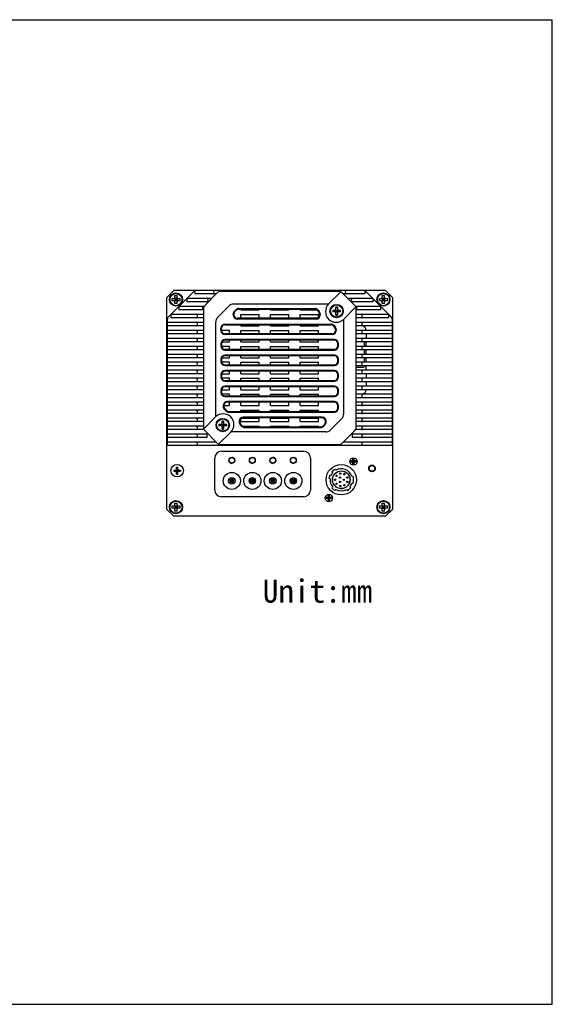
# Model space of a CAD drawing. Header units: millimetres. Extents: x 767 to 1326, y 2 to 434.
# Tile 2 of 2: x 1092 to 1326, y 2 to 434. Entities that reach past the tile are written whole.
import ezdxf

# ---------------------------------------------------------------- set-up
doc = ezdxf.new("R2010")
doc.units = ezdxf.units.MM
doc.header["$LTSCALE"] = 32.67
doc.layers.get('0').update_dxf_attribs({"linetype": 'CONTINUOUS'})
for name, color, linetype in [('00_COMPONENTS', 7, 'CONTINUOUS'), ('20_ALL_FEATURES', 7, 'CONTINUOUS'), ('HR10A-10R-12PBCONTINUOUS_LINE', 7, 'CONTINUOUS')]:
    doc.layers.add(name, color=color, linetype=linetype)
doc.styles.get("Standard").update_dxf_attribs({"font": 'simfang.ttf'})

msp = doc.modelspace()

# ---------------------------------------------------------------- linework, layer by layer
at = {"color": 7}
for p, q in [((766.847, 433.714), (1325.647, 433.714)), ((1325.647, 1.914), (1325.647, 433.714)), ((766.847, 1.914), (1325.647, 1.914))]:
    msp.add_line(p, q, dxfattribs=at)
at = {"lineweight": 30}
msp.add_line((1255.52, 311.952), (1255.52, 218.952), dxfattribs=at)
at = {"layer": '00_COMPONENTS', "lineweight": 30}
for p, q in [((1156.52, 311.952), (1159.52, 314.952)), ((1156.52, 218.952), (1156.52, 311.952)), ((1158.779, 311.452), (1159.52, 311.452)), ((1159.873, 310.305), (1161.166, 311.598)), ((1161.166, 310.305), (1159.873, 311.598)), ((1160.02, 311.952), (1160.02, 312.692)), ((1161.02, 311.452), (1160.02, 311.452)), ((1160.02, 311.452), (1160.02, 310.452)), ((1160.02, 310.952), (1161.02, 310.952)), ((1160.52, 311.452), (1160.52, 310.452)), ((1161.02, 311.952), (1161.02, 312.692)), ((1161.02, 311.452), (1161.02, 310.452)), ((1161.52, 311.452), (1162.26, 311.452)), ((1249.779, 311.452), (1250.52, 311.452)), ((1250.873, 310.305), (1252.166, 311.598)), ((1252.166, 310.305), (1250.873, 311.598)), ((1251.02, 311.952), (1251.02, 312.692)), ((1252.02, 311.452), (1251.02, 311.452)), ((1251.02, 311.452), (1251.02, 310.452)), ((1251.02, 310.952), (1252.02, 310.952)), ((1251.52, 311.452), (1251.52, 310.452)), ((1252.02, 311.952), (1252.02, 312.692)), ((1252.02, 311.452), (1252.02, 310.452)), ((1252.52, 311.452), (1253.26, 311.452)), ((1159.52, 310.452), (1158.779, 310.452)), ((1161.02, 310.452), (1160.02, 310.452)), ((1160.02, 309.211), (1160.02, 309.952)), ((1161.02, 309.211), (1161.02, 309.952)), ((1162.26, 310.452), (1161.52, 310.452)), ((1250.52, 310.452), (1249.779, 310.452)), ((1252.02, 310.452), (1251.02, 310.452)), ((1251.02, 309.211), (1251.02, 309.952)), ((1252.02, 309.211), (1252.02, 309.952)), ((1253.26, 310.452), (1252.52, 310.452)), ((1180.52, 244.452), (1216.52, 244.452)), ((1177.52, 227.452), (1177.52, 241.452)), ((1219.52, 241.452), (1219.52, 227.452)), ((1237.87, 240.202), (1237.224, 240.202)), ((1237.224, 240.202), (1237.224, 239.702)), ((1237.87, 239.702), (1237.224, 239.702)), ((1237.241, 239.702), (1237.241, 240.202)), ((1238.082, 240.289), (1238.758, 239.614)), ((1238.082, 239.614), (1238.758, 240.289)), ((1238.17, 241.147), (1238.67, 241.147)), ((1238.17, 240.502), (1238.17, 241.147)), ((1238.67, 241.131), (1238.17, 241.131)), ((1238.67, 240.202), (1238.17, 240.202)), ((1238.17, 239.702), (1238.17, 240.202)), ((1238.67, 239.952), (1238.17, 239.952)), ((1238.67, 239.702), (1238.17, 239.702)), ((1238.17, 238.756), (1238.17, 239.402)), ((1238.67, 238.773), (1238.17, 238.773)), ((1238.17, 238.756), (1238.67, 238.756)), ((1238.42, 239.702), (1238.42, 240.202)), ((1238.67, 240.502), (1238.67, 241.147)), ((1238.67, 239.702), (1238.67, 240.202)), ((1238.67, 238.756), (1238.67, 239.402)), ((1239.615, 240.202), (1238.97, 240.202)), ((1239.615, 239.702), (1238.97, 239.702)), ((1239.599, 239.702), (1239.599, 240.202)), ((1239.615, 240.202), (1239.615, 239.702)), ((1159.52, 236.202), (1159.52, 235.702)), ((1159.52, 236.202), (1160.47, 236.202)), ((1159.52, 235.702), (1160.47, 235.702)), ((1160.682, 236.289), (1161.358, 235.614)), ((1160.682, 235.614), (1161.358, 236.289)), ((1160.77, 236.502), (1160.77, 237.452)), ((1160.77, 237.452), (1161.27, 237.452)), ((1160.77, 236.202), (1160.77, 235.702)), ((1160.77, 236.202), (1161.27, 236.202)), ((1160.77, 235.952), (1161.27, 235.952)), ((1160.77, 235.702), (1161.27, 235.702)), ((1160.77, 234.452), (1160.77, 235.402)), ((1160.77, 234.452), (1161.27, 234.452)), ((1161.02, 236.202), (1161.02, 235.702)), ((1161.27, 236.502), (1161.27, 237.452)), ((1161.27, 236.202), (1161.27, 235.702)), ((1161.27, 234.452), (1161.27, 235.402)), ((1161.57, 236.202), (1162.52, 236.202)), ((1161.57, 235.702), (1162.52, 235.702)), ((1162.52, 236.202), (1162.52, 235.702)), ((1227.37, 225.147), (1227.87, 225.147)), ((1227.37, 224.502), (1227.37, 225.147)), ((1227.87, 225.131), (1227.37, 225.131)), ((1227.87, 224.502), (1227.87, 225.147)), ((1232.62, 228.152), (1233.42, 228.152)), ((1232.62, 228.122), (1232.62, 228.152)), ((1233.42, 228.152), (1233.42, 228.122)), ((1158.779, 220.452), (1159.52, 220.452)), ((1159.873, 220.598), (1161.166, 219.305)), ((1159.873, 219.305), (1161.166, 220.598)), ((1160.02, 220.952), (1160.02, 221.692)), ((1160.02, 220.452), (1160.02, 219.452)), ((1160.02, 220.452), (1161.02, 220.452)), ((1160.52, 219.452), (1160.52, 220.452)), ((1161.02, 220.952), (1161.02, 221.692)), ((1161.02, 220.452), (1161.02, 219.452)), ((1161.52, 220.452), (1162.26, 220.452)), ((1216.52, 224.452), (1180.52, 224.452)), ((1227.07, 224.202), (1226.424, 224.202)), ((1226.424, 224.202), (1226.424, 223.702)), ((1227.07, 223.702), (1226.424, 223.702)), ((1226.441, 223.702), (1226.441, 224.202)), ((1227.282, 224.289), (1227.958, 223.614)), ((1227.282, 223.614), (1227.958, 224.289)), ((1227.87, 224.202), (1227.37, 224.202)), ((1227.37, 223.702), (1227.37, 224.202)), ((1227.87, 223.952), (1227.37, 223.952)), ((1227.87, 223.702), (1227.37, 223.702)), ((1227.37, 222.756), (1227.37, 223.402)), ((1227.87, 222.773), (1227.37, 222.773)), ((1227.37, 222.756), (1227.87, 222.756)), ((1227.62, 223.702), (1227.62, 224.202)), ((1227.87, 223.702), (1227.87, 224.202)), ((1227.87, 222.756), (1227.87, 223.402)), ((1228.815, 224.202), (1228.17, 224.202)), ((1228.815, 223.702), (1228.17, 223.702)), ((1228.799, 223.702), (1228.799, 224.202)), ((1228.815, 224.202), (1228.815, 223.702)), ((1249.779, 220.452), (1250.52, 220.452)), ((1250.873, 220.598), (1252.166, 219.305)), ((1250.873, 219.305), (1252.166, 220.598)), ((1251.02, 220.952), (1251.02, 221.692)), ((1251.02, 220.452), (1252.02, 220.452)), ((1251.02, 220.452), (1251.02, 219.452)), ((1251.52, 219.452), (1251.52, 220.452)), ((1252.02, 220.952), (1252.02, 221.692)), ((1252.02, 220.452), (1252.02, 219.452)), ((1252.52, 220.452), (1253.26, 220.452)), ((1159.52, 215.952), (1156.52, 218.952)), ((1159.52, 219.452), (1158.779, 219.452)), ((1252.52, 215.952), (1159.52, 215.952)), ((1160.02, 219.952), (1161.02, 219.952)), ((1160.02, 219.452), (1161.02, 219.452)), ((1160.02, 218.211), (1160.02, 218.952)), ((1161.02, 218.211), (1161.02, 218.952)), ((1162.26, 219.452), (1161.52, 219.452)), ((1250.52, 219.452), (1249.779, 219.452)), ((1251.02, 219.952), (1252.02, 219.952)), ((1251.02, 219.452), (1252.02, 219.452)), ((1251.02, 218.211), (1251.02, 218.952)), ((1252.02, 218.211), (1252.02, 218.952)), ((1253.26, 219.452), (1252.52, 219.452)), ((1255.52, 218.952), (1252.52, 215.952))]:
    msp.add_line(p, q, dxfattribs=at)
for centre, radius in [((1160.52, 311.002), 2.875), ((1160.52, 310.952), 2.675), ((1251.52, 311.002), 2.875), ((1251.52, 310.952), 2.675), ((1161.02, 235.952), 2.725), ((1185.02, 240.452), 1.3), ((1185.02, 240.452), 1.21), ((1194.02, 240.452), 1.3), ((1194.02, 240.452), 1.21), ((1203.02, 240.452), 1.3), ((1203.02, 240.452), 1.21), ((1212.02, 240.452), 1.3), ((1212.02, 240.452), 1.21), ((1238.42, 239.952), 1.6), ((1246.52, 236.952), 1.45), ((1246.52, 236.952), 1.25), ((1185.02, 231.452), 3.75), ((1194.02, 231.452), 3.75), ((1203.02, 231.452), 3.75), ((1212.02, 231.452), 3.75), ((1233.02, 231.952), 3.85), ((1185.02, 231.452), 1.4), ((1185.02, 231.452), 0.835), ((1185.02, 231.452), 0.835), ((1185.02, 231.452), 0.69), ((1185.02, 231.452), 0.22), ((1185.02, 231.452), 0.22), ((1194.02, 231.452), 1.4), ((1194.02, 231.452), 0.835), ((1194.02, 231.452), 0.835), ((1194.02, 231.452), 0.69), ((1194.02, 231.452), 0.22), ((1194.02, 231.452), 0.22), ((1203.02, 231.452), 1.4), ((1203.02, 231.452), 0.835), ((1203.02, 231.452), 0.69), ((1203.02, 231.452), 0.22), ((1203.02, 231.452), 0.22), ((1212.02, 231.452), 1.4), ((1212.02, 231.452), 0.835), ((1212.02, 231.452), 0.835), ((1212.02, 231.452), 0.69), ((1212.02, 231.452), 0.22), ((1212.02, 231.452), 0.22), ((1227.62, 223.952), 1.6), ((1160.52, 219.952), 2.875), ((1160.52, 219.952), 2.675), ((1251.52, 219.952), 2.875), ((1251.52, 219.952), 2.675)]:
    msp.add_circle(centre, radius, dxfattribs=at)
for centre, radius, start, end in [((1159.52, 311.952), 0.5, 270, 0), ((1161.52, 311.952), 0.5, 180, 270), ((1250.52, 311.952), 0.5, 270, 0), ((1252.52, 311.952), 0.5, 180, 270), ((1159.52, 309.952), 0.5, 0, 90), ((1161.52, 309.952), 0.5, 90, 180), ((1250.52, 309.952), 0.5, 0, 90), ((1252.52, 309.952), 0.5, 90, 180), ((1180.52, 241.452), 3, 90, 180), ((1216.52, 241.452), 3, 0, 90), ((1185.02, 240.452), 1.3, 200.2632, 269.99392), ((1185.02, 240.452), 1.3, 20.2632, 89.99392), ((1194.02, 240.452), 1.3, 200.2632, 269.99392), ((1194.02, 240.452), 1.3, 20.2632, 89.99392), ((1203.02, 240.452), 1.3, 200.2632, 269.99392), ((1203.02, 240.452), 1.3, 20.2632, 89.99392), ((1212.02, 240.452), 1.3, 200.2632, 269.99392), ((1212.02, 240.452), 1.3, 20.2632, 89.99392), ((1237.87, 240.502), 0.3, 270, 0), ((1237.87, 239.402), 0.3, 0, 90), ((1238.97, 240.502), 0.3, 180, 270), ((1238.97, 239.402), 0.3, 90, 180), ((1160.47, 236.502), 0.3, 270, 0), ((1160.47, 235.402), 0.3, 0, 90), ((1161.57, 236.502), 0.3, 180, 270), ((1161.57, 235.402), 0.3, 90, 180), ((1180.52, 227.452), 3, 180, 270), ((1216.52, 227.452), 3, 270, 0), ((1159.52, 220.952), 0.5, 270, 0), ((1161.52, 220.952), 0.5, 180, 270), ((1227.07, 224.502), 0.3, 270, 0), ((1227.07, 223.402), 0.3, 0, 90), ((1228.17, 224.502), 0.3, 180, 270), ((1228.17, 223.402), 0.3, 90, 180), ((1250.52, 220.952), 0.5, 270, 0), ((1252.52, 220.952), 0.5, 180, 270), ((1159.52, 218.952), 0.5, 0, 90), ((1161.52, 218.952), 0.5, 90, 180), ((1250.52, 218.952), 0.5, 0, 90), ((1252.52, 218.952), 0.5, 90, 180)]:
    msp.add_arc(centre, radius, start, end, dxfattribs=at)
for points, knots in [([(1158.779, 310.452), (1158.773, 310.618), (1158.771, 310.952), (1158.773, 311.285), (1158.779, 311.452)], [0, 0, 0, 0, 0.5, 1, 1, 1, 1]), ([(1160.02, 312.692), (1160.103, 312.695), (1160.27, 312.697), (1160.436, 312.702), (1160.52, 312.702)], [0, 0, 0, 0, 0.4999743, 1, 1, 1, 1]), ([(1160.52, 312.702), (1160.603, 312.702), (1160.77, 312.697), (1160.936, 312.695), (1161.02, 312.692)], [0, 0, 0, 0, 0.5000257, 1, 1, 1, 1]), ([(1162.26, 311.452), (1162.266, 311.285), (1162.268, 310.952), (1162.266, 310.618), (1162.26, 310.452)], [0, 0, 0, 0, 0.5, 1, 1, 1, 1]), ([(1249.779, 310.452), (1249.773, 310.618), (1249.771, 310.952), (1249.773, 311.285), (1249.779, 311.452)], [0, 0, 0, 0, 0.5, 1, 1, 1, 1]), ([(1251.02, 312.692), (1251.103, 312.695), (1251.27, 312.697), (1251.436, 312.702), (1251.52, 312.702)], [0, 0, 0, 0, 0.4999743, 1, 1, 1, 1]), ([(1251.52, 312.702), (1251.603, 312.702), (1251.77, 312.697), (1251.936, 312.695), (1252.02, 312.692)], [0, 0, 0, 0, 0.5000257, 1, 1, 1, 1]), ([(1253.26, 311.452), (1253.266, 311.285), (1253.268, 310.952), (1253.266, 310.618), (1253.26, 310.452)], [0, 0, 0, 0, 0.5, 1, 1, 1, 1]), ([(1161.02, 309.211), (1160.853, 309.205), (1160.52, 309.203), (1160.186, 309.205), (1160.02, 309.211)], [0, 0, 0, 0, 0.5, 1, 1, 1, 1]), ([(1160.52, 309.202), (1160.436, 309.202), (1160.27, 309.206), (1160.103, 309.208), (1160.02, 309.211)], [0, 0, 0, 0, 0.5000357, 1, 1, 1, 1]), ([(1161.02, 309.211), (1160.936, 309.208), (1160.77, 309.206), (1160.603, 309.202), (1160.52, 309.202)], [0, 0, 0, 0, 0.4999615, 1, 1, 1, 1]), ([(1251.52, 309.202), (1251.436, 309.202), (1251.27, 309.206), (1251.103, 309.208), (1251.02, 309.211)], [0, 0, 0, 0, 0.5000357, 1, 1, 1, 1]), ([(1252.02, 309.211), (1251.936, 309.208), (1251.77, 309.206), (1251.603, 309.202), (1251.52, 309.202)], [0, 0, 0, 0, 0.4999615, 1, 1, 1, 1]), ([(1158.77, 219.952), (1158.77, 220.035), (1158.774, 220.202), (1158.776, 220.368), (1158.779, 220.452)], [0, 0, 0, 0, 0.5000257, 1, 1, 1, 1]), ([(1160.02, 221.692), (1160.186, 221.698), (1160.52, 221.7), (1160.853, 221.698), (1161.02, 221.692)], [0, 0, 0, 0, 0.5, 1, 1, 1, 1]), ([(1162.26, 220.452), (1162.263, 220.368), (1162.265, 220.202), (1162.269, 220.035), (1162.269, 219.952)], [0, 0, 0, 0, 0.4999615, 1, 1, 1, 1]), ([(1249.77, 219.952), (1249.77, 220.035), (1249.774, 220.202), (1249.776, 220.368), (1249.779, 220.452)], [0, 0, 0, 0, 0.5000257, 1, 1, 1, 1]), ([(1251.02, 221.692), (1251.186, 221.698), (1251.52, 221.7), (1251.853, 221.698), (1252.02, 221.692)], [0, 0, 0, 0, 0.5, 1, 1, 1, 1]), ([(1253.26, 220.452), (1253.263, 220.368), (1253.265, 220.202), (1253.269, 220.035), (1253.269, 219.952)], [0, 0, 0, 0, 0.4999615, 1, 1, 1, 1]), ([(1158.779, 219.452), (1158.776, 219.535), (1158.774, 219.702), (1158.77, 219.868), (1158.77, 219.952)], [0, 0, 0, 0, 0.4999743, 1, 1, 1, 1]), ([(1161.02, 218.211), (1160.853, 218.205), (1160.52, 218.203), (1160.186, 218.205), (1160.02, 218.211)], [0, 0, 0, 0, 0.5, 1, 1, 1, 1]), ([(1162.269, 219.952), (1162.269, 219.868), (1162.265, 219.702), (1162.263, 219.535), (1162.26, 219.452)], [0, 0, 0, 0, 0.5000357, 1, 1, 1, 1]), ([(1249.779, 219.452), (1249.776, 219.535), (1249.774, 219.702), (1249.77, 219.868), (1249.77, 219.952)], [0, 0, 0, 0, 0.4999743, 1, 1, 1, 1]), ([(1252.02, 218.211), (1251.853, 218.205), (1251.52, 218.203), (1251.186, 218.205), (1251.02, 218.211)], [0, 0, 0, 0, 0.5, 1, 1, 1, 1]), ([(1253.269, 219.952), (1253.269, 219.868), (1253.265, 219.702), (1253.263, 219.535), (1253.26, 219.452)], [0, 0, 0, 0, 0.5000357, 1, 1, 1, 1])]:
    msp.add_open_spline(points, degree=3, knots=knots, dxfattribs=at)
at = {"layer": '20_ALL_FEATURES', "lineweight": 30}
for p, q in [((1156.52, 311.952), (1159.52, 314.952)), ((1157.159, 303.391), (1168.72, 314.952)), ((1252.52, 314.952), (1159.52, 314.952)), ((1165.22, 311.452), (1165.22, 309.952)), ((1175.72, 311.452), (1165.22, 311.452)), ((1168.72, 314.952), (1168.72, 313.452)), ((1178.22, 313.452), (1168.72, 313.452)), ((1172.959, 308.191), (1178.78, 314.012)), ((1175.72, 310.952), (1175.72, 311.452)), ((1232.198, 314.452), (1179.841, 314.452)), ((1227.484, 309.057), (1232.654, 314.227)), ((1233.259, 314.012), (1239.08, 308.191)), ((1243.32, 313.452), (1233.82, 313.452)), ((1236.32, 311.452), (1236.32, 310.952)), ((1246.82, 311.452), (1236.32, 311.452)), ((1243.32, 314.952), (1243.32, 313.452)), ((1243.32, 314.952), (1254.88, 303.391)), ((1246.82, 311.452), (1246.82, 309.952)), ((1252.52, 314.952), (1255.52, 311.952)), ((1172.766, 307.952), (1161.72, 307.952)), ((1161.72, 307.952), (1161.72, 306.452)), ((1174.72, 309.952), (1165.22, 309.952)), ((1172.52, 307.13), (1172.52, 254.773)), ((1178.646, 302.937), (1184.035, 308.326)), ((1227.382, 308.952), (1185.837, 308.952)), ((1188.041, 307.052), (1221.398, 307.052)), ((1188.041, 306.752), (1221.398, 306.752)), ((1189.02, 306.452), (1189.02, 306.752)), ((1197.02, 306.452), (1197.02, 306.752)), ((1202.02, 306.452), (1202.02, 306.752)), ((1210.02, 306.452), (1210.02, 306.752)), ((1215.02, 306.452), (1215.02, 306.752)), ((1230.72, 306.752), (1230.72, 307.701)), ((1230.72, 307.492), (1231.32, 307.492)), ((1231.163, 307.701), (1231.02, 307.701)), ((1231.32, 307.701), (1231.163, 307.701)), ((1231.32, 307.701), (1231.32, 306.752)), ((1239.295, 307.586), (1234.125, 302.416)), ((1246.82, 309.952), (1237.32, 309.952)), ((1250.32, 307.952), (1239.274, 307.952)), ((1239.52, 254.773), (1239.52, 307.13)), ((1250.32, 307.952), (1250.32, 306.452)), ((1156.72, 246.952), (1156.72, 302.33)), ((1172.52, 304.452), (1158.22, 304.452)), ((1158.22, 304.452), (1158.22, 302.952)), ((1172.52, 302.952), (1158.22, 302.952)), ((1172.52, 306.452), (1161.72, 306.452)), ((1185.62, 304.252), (1185.62, 304.63)), ((1185.92, 304.252), (1185.92, 304.63)), ((1186.768, 306.524), (1186.147, 305.903)), ((1186.359, 305.691), (1186.98, 306.312)), ((1222.02, 302.752), (1187.42, 302.752)), ((1222.02, 302.452), (1187.42, 302.452)), ((1189.02, 306.452), (1197.02, 306.452)), ((1189.02, 302.952), (1189.02, 304.452)), ((1189.02, 304.452), (1197.02, 304.452)), ((1189.02, 302.952), (1197.02, 302.952)), ((1197.02, 302.952), (1197.02, 304.452)), ((1202.02, 306.452), (1210.02, 306.452)), ((1202.02, 302.952), (1202.02, 304.452)), ((1202.02, 304.452), (1210.02, 304.452)), ((1202.02, 302.952), (1210.02, 302.952)), ((1210.02, 302.952), (1210.02, 304.452)), ((1215.02, 306.452), (1222.296, 306.452)), ((1215.02, 302.952), (1215.02, 304.452)), ((1215.02, 304.452), (1223.02, 304.452)), ((1215.02, 302.952), (1222.768, 302.952)), ((1222.459, 306.312), (1223.08, 305.691)), ((1223.292, 305.903), (1222.671, 306.524)), ((1223.02, 303.135), (1223.02, 304.452)), ((1223.52, 304.63), (1223.52, 304.252)), ((1223.82, 304.63), (1223.82, 304.252)), ((1230.22, 306.252), (1229.271, 306.252)), ((1230.22, 305.652), (1229.271, 305.652)), ((1229.48, 306.252), (1229.48, 305.652)), ((1230.573, 305.505), (1231.466, 306.398)), ((1231.466, 305.505), (1230.573, 306.398)), ((1230.72, 306.252), (1230.72, 305.652)), ((1230.72, 306.252), (1231.32, 306.252)), ((1230.72, 305.952), (1231.32, 305.952)), ((1230.72, 305.652), (1231.32, 305.652)), ((1230.72, 304.202), (1230.72, 305.152)), ((1230.72, 304.412), (1231.32, 304.412)), ((1230.72, 304.202), (1230.876, 304.202)), ((1230.876, 304.202), (1231.02, 304.202)), ((1231.02, 306.252), (1231.02, 305.652)), ((1231.32, 306.252), (1231.32, 305.652)), ((1231.32, 305.152), (1231.32, 304.202)), ((1232.769, 306.252), (1231.82, 306.252)), ((1232.769, 305.652), (1231.82, 305.652)), ((1232.56, 306.252), (1232.56, 305.652)), ((1234.02, 302.314), (1234.02, 260.769)), ((1250.32, 306.452), (1239.52, 306.452)), ((1253.82, 304.452), (1239.52, 304.452)), ((1253.82, 302.952), (1239.52, 302.952)), ((1253.82, 304.452), (1253.82, 302.952)), ((1255.32, 302.33), (1255.32, 246.952)), ((1172.52, 300.952), (1156.72, 300.952)), ((1172.52, 299.452), (1156.72, 299.452)), ((1178.02, 259.589), (1178.02, 301.134)), ((1180.22, 297.452), (1180.22, 298.452)), ((1180.52, 297.452), (1180.52, 298.452)), ((1182.02, 300.252), (1228.398, 300.252)), ((1182.02, 299.952), (1228.398, 299.952)), ((1189.02, 299.452), (1189.02, 299.952)), ((1189.02, 299.452), (1197.02, 299.452)), ((1197.02, 299.452), (1197.02, 299.952)), ((1202.02, 299.452), (1202.02, 299.952)), ((1202.02, 299.452), (1210.02, 299.452)), ((1210.02, 299.452), (1210.02, 299.952)), ((1215.02, 299.452), (1215.02, 299.952)), ((1215.02, 299.452), (1223.02, 299.452)), ((1223.02, 299.452), (1223.02, 299.952)), ((1229.459, 299.512), (1230.08, 298.891)), ((1230.292, 299.103), (1229.671, 299.724)), ((1255.32, 300.952), (1239.52, 300.952)), ((1255.32, 299.452), (1239.52, 299.452)), ((1172.52, 297.452), (1156.72, 297.452)), ((1172.52, 295.952), (1156.72, 295.952)), ((1172.52, 293.952), (1156.72, 293.952)), ((1184.02, 297.452), (1180.52, 297.452)), ((1229.02, 295.952), (1182.02, 295.952)), ((1229.02, 295.652), (1182.02, 295.652)), ((1184.02, 295.952), (1184.02, 297.452)), ((1189.02, 295.952), (1189.02, 297.452)), ((1189.02, 297.452), (1197.02, 297.452)), ((1197.02, 295.952), (1197.02, 297.452)), ((1202.02, 295.952), (1202.02, 297.452)), ((1202.02, 297.452), (1210.02, 297.452)), ((1210.02, 295.952), (1210.02, 297.452)), ((1215.02, 295.952), (1215.02, 297.452)), ((1215.02, 297.452), (1223.02, 297.452)), ((1223.02, 295.952), (1223.02, 297.452)), ((1230.52, 297.83), (1230.52, 297.452)), ((1230.82, 297.83), (1230.82, 297.452)), ((1255.32, 297.452), (1239.52, 297.452)), ((1255.32, 295.952), (1239.52, 295.952)), ((1255.32, 293.952), (1239.52, 293.952)), ((1243.97, 295.952), (1243.97, 293.952)), ((1172.52, 292.452), (1156.72, 292.452)), ((1172.52, 290.452), (1156.72, 290.452)), ((1180.22, 291.652), (1180.22, 290.652)), ((1180.52, 291.652), (1180.52, 290.652)), ((1184.02, 290.452), (1180.534, 290.452)), ((1180.752, 292.452), (1184.02, 292.452)), ((1230.02, 293.452), (1182.02, 293.452)), ((1230.02, 293.152), (1182.02, 293.152)), ((1184.02, 292.452), (1184.02, 293.152)), ((1184.02, 289.152), (1184.02, 290.452)), ((1189.02, 292.452), (1189.02, 293.152)), ((1189.02, 292.452), (1197.02, 292.452)), ((1189.02, 289.152), (1189.02, 290.452)), ((1189.02, 290.452), (1197.02, 290.452)), ((1197.02, 292.452), (1197.02, 293.152)), ((1197.02, 289.152), (1197.02, 290.452)), ((1202.02, 292.452), (1202.02, 293.152)), ((1202.02, 292.452), (1210.02, 292.452)), ((1202.02, 289.152), (1202.02, 290.452)), ((1202.02, 290.452), (1210.02, 290.452)), ((1210.02, 292.452), (1210.02, 293.152)), ((1210.02, 289.152), (1210.02, 290.452)), ((1215.02, 292.452), (1215.02, 293.152)), ((1215.02, 292.452), (1223.02, 292.452)), ((1215.02, 289.152), (1215.02, 290.452)), ((1215.02, 290.452), (1223.02, 290.452)), ((1223.02, 292.452), (1223.02, 293.152)), ((1223.02, 289.152), (1223.02, 290.452)), ((1231.52, 290.652), (1231.52, 291.652)), ((1231.82, 290.652), (1231.82, 291.652)), ((1255.32, 292.452), (1239.52, 292.452)), ((1255.32, 290.452), (1239.52, 290.452)), ((1243.165, 290.452), (1243.165, 292.452)), ((1243.97, 290.452), (1243.97, 292.452)), ((1172.52, 288.952), (1156.72, 288.952)), ((1172.52, 286.952), (1156.72, 286.952)), ((1172.52, 285.452), (1156.72, 285.452)), ((1180.646, 285.452), (1184.02, 285.452)), ((1182.02, 289.152), (1230.02, 289.152)), ((1182.02, 288.852), (1230.02, 288.852)), ((1230.02, 286.652), (1182.02, 286.652)), ((1230.02, 286.352), (1182.02, 286.352)), ((1184.02, 285.452), (1184.02, 286.352)), ((1189.02, 285.452), (1189.02, 286.352)), ((1189.02, 285.452), (1197.02, 285.452)), ((1197.02, 285.452), (1197.02, 286.352)), ((1202.02, 285.452), (1202.02, 286.352)), ((1202.02, 285.452), (1210.02, 285.452)), ((1210.02, 285.452), (1210.02, 286.352)), ((1215.02, 285.452), (1215.02, 286.352)), ((1215.02, 285.452), (1223.02, 285.452)), ((1223.02, 285.452), (1223.02, 286.352)), ((1255.32, 288.952), (1239.52, 288.952)), ((1255.32, 286.952), (1239.52, 286.952)), ((1255.32, 285.452), (1239.52, 285.452)), ((1243.165, 286.952), (1243.165, 288.952)), ((1243.165, 283.452), (1243.165, 285.452)), ((1243.97, 286.952), (1243.97, 288.952)), ((1243.97, 283.452), (1243.97, 285.452)), ((1172.52, 283.452), (1156.72, 283.452)), ((1172.52, 281.952), (1156.72, 281.952)), ((1180.22, 284.852), (1180.22, 283.852)), ((1180.52, 284.852), (1180.52, 283.852)), ((1184.02, 283.452), (1180.574, 283.452)), ((1182.02, 282.352), (1230.02, 282.352)), ((1182.02, 282.052), (1230.02, 282.052)), ((1184.02, 282.352), (1184.02, 283.452)), ((1189.02, 283.452), (1197.02, 283.452)), ((1189.02, 282.352), (1189.02, 283.452)), ((1197.02, 282.352), (1197.02, 283.452)), ((1202.02, 282.352), (1202.02, 283.452)), ((1202.02, 283.452), (1210.02, 283.452)), ((1210.02, 282.352), (1210.02, 283.452)), ((1215.02, 282.352), (1215.02, 283.452)), ((1215.02, 283.452), (1223.02, 283.452)), ((1223.02, 282.352), (1223.02, 283.452)), ((1231.52, 283.852), (1231.52, 284.852)), ((1231.82, 283.852), (1231.82, 284.852)), ((1255.32, 283.452), (1239.52, 283.452)), ((1255.32, 281.952), (1239.52, 281.952)), ((1239.52, 281.332), (1242.665, 281.332)), ((1243.165, 281.832), (1243.165, 281.952)), ((1243.97, 279.952), (1243.97, 281.952)), ((1172.52, 279.952), (1156.72, 279.952)), ((1172.52, 278.452), (1156.72, 278.452)), ((1172.52, 276.452), (1156.72, 276.452)), ((1180.22, 278.052), (1180.22, 277.052)), ((1180.52, 278.052), (1180.52, 277.052)), ((1180.574, 278.452), (1184.02, 278.452)), ((1184.02, 276.452), (1180.646, 276.452)), ((1230.02, 279.852), (1182.02, 279.852)), ((1230.02, 279.552), (1182.02, 279.552)), ((1184.02, 278.452), (1184.02, 279.552)), ((1184.02, 275.552), (1184.02, 276.452)), ((1189.02, 278.452), (1189.02, 279.552)), ((1189.02, 278.452), (1197.02, 278.452)), ((1189.02, 276.452), (1197.02, 276.452)), ((1189.02, 275.552), (1189.02, 276.452)), ((1197.02, 278.452), (1197.02, 279.552)), ((1197.02, 275.552), (1197.02, 276.452)), ((1202.02, 278.452), (1202.02, 279.552)), ((1202.02, 278.452), (1210.02, 278.452)), ((1202.02, 275.552), (1202.02, 276.452)), ((1202.02, 276.452), (1210.02, 276.452)), ((1210.02, 278.452), (1210.02, 279.552)), ((1210.02, 275.552), (1210.02, 276.452)), ((1215.02, 278.452), (1215.02, 279.552)), ((1215.02, 278.452), (1223.02, 278.452)), ((1215.02, 275.552), (1215.02, 276.452)), ((1215.02, 276.452), (1223.02, 276.452)), ((1223.02, 278.452), (1223.02, 279.552)), ((1223.02, 275.552), (1223.02, 276.452)), ((1231.52, 277.052), (1231.52, 278.052)), ((1231.82, 277.052), (1231.82, 278.052)), ((1255.32, 279.952), (1239.52, 279.952)), ((1255.32, 278.452), (1239.52, 278.452)), ((1255.32, 276.452), (1239.52, 276.452)), ((1243.97, 278.452), (1243.97, 276.452)), ((1172.52, 274.952), (1156.72, 274.952)), ((1172.52, 272.952), (1156.72, 272.952)), ((1182.02, 275.552), (1230.02, 275.552)), ((1182.02, 275.252), (1230.02, 275.252)), ((1230.02, 273.052), (1182.02, 273.052)), ((1230.02, 272.752), (1182.02, 272.752)), ((1184.02, 271.452), (1184.02, 272.752)), ((1189.02, 271.452), (1189.02, 272.752)), ((1197.02, 271.452), (1197.02, 272.752)), ((1202.02, 271.452), (1202.02, 272.752)), ((1210.02, 271.452), (1210.02, 272.752)), ((1215.02, 271.452), (1215.02, 272.752)), ((1223.02, 271.452), (1223.02, 272.752)), ((1255.32, 274.952), (1239.52, 274.952)), ((1255.32, 272.952), (1239.52, 272.952)), ((1243.97, 274.952), (1243.97, 272.952)), ((1172.52, 271.452), (1156.72, 271.452)), ((1172.52, 269.452), (1156.72, 269.452)), ((1172.52, 267.952), (1156.72, 267.952)), ((1180.22, 271.252), (1180.22, 270.252)), ((1180.52, 271.252), (1180.52, 270.252)), ((1180.534, 271.452), (1184.02, 271.452)), ((1184.02, 269.452), (1180.752, 269.452)), ((1182.02, 268.752), (1230.02, 268.752)), ((1182.02, 268.452), (1230.02, 268.452)), ((1184.02, 268.752), (1184.02, 269.452)), ((1189.02, 271.452), (1197.02, 271.452)), ((1189.02, 269.452), (1197.02, 269.452)), ((1189.02, 268.752), (1189.02, 269.452)), ((1197.02, 268.752), (1197.02, 269.452)), ((1202.02, 271.452), (1210.02, 271.452)), ((1202.02, 269.452), (1210.02, 269.452)), ((1202.02, 268.752), (1202.02, 269.452)), ((1210.02, 268.752), (1210.02, 269.452)), ((1215.02, 271.452), (1223.02, 271.452)), ((1215.02, 268.752), (1215.02, 269.452)), ((1215.02, 269.452), (1223.02, 269.452)), ((1223.02, 268.752), (1223.02, 269.452)), ((1231.52, 270.252), (1231.52, 271.252)), ((1231.82, 270.252), (1231.82, 271.252)), ((1255.32, 271.452), (1239.52, 271.452)), ((1255.32, 269.452), (1239.52, 269.452)), ((1255.32, 267.952), (1239.52, 267.952)), ((1172.52, 265.952), (1156.72, 265.952)), ((1172.52, 264.452), (1156.72, 264.452)), ((1181.22, 264.452), (1181.22, 264.073)), ((1181.52, 264.452), (1184.02, 264.452)), ((1181.52, 264.452), (1181.52, 264.073)), ((1230.02, 266.252), (1183.02, 266.252)), ((1230.02, 265.952), (1183.02, 265.952)), ((1184.02, 264.452), (1184.02, 265.952)), ((1189.02, 264.452), (1189.02, 265.952)), ((1189.02, 264.452), (1197.02, 264.452)), ((1197.02, 264.452), (1197.02, 265.952)), ((1202.02, 264.452), (1202.02, 265.952)), ((1202.02, 264.452), (1210.02, 264.452)), ((1210.02, 264.452), (1210.02, 265.952)), ((1215.02, 264.452), (1215.02, 265.952)), ((1215.02, 264.452), (1223.02, 264.452)), ((1223.02, 264.452), (1223.02, 265.952)), ((1231.52, 263.452), (1231.52, 264.452)), ((1231.82, 263.452), (1231.82, 264.452)), ((1255.32, 265.952), (1239.52, 265.952)), ((1255.32, 264.452), (1239.52, 264.452)), ((1172.52, 262.452), (1156.72, 262.452)), ((1172.52, 260.952), (1156.72, 260.952)), ((1172.744, 254.317), (1177.914, 259.487)), ((1181.747, 262.8), (1182.368, 262.179)), ((1181.959, 263.012), (1182.58, 262.391)), ((1183.641, 261.952), (1230.02, 261.952)), ((1183.641, 261.652), (1230.02, 261.652)), ((1189.02, 262.452), (1197.02, 262.452)), ((1189.02, 261.952), (1189.02, 262.452)), ((1224.62, 259.452), (1190.02, 259.452)), ((1224.62, 259.152), (1190.02, 259.152)), ((1197.02, 261.952), (1197.02, 262.452)), ((1202.02, 262.452), (1210.02, 262.452)), ((1202.02, 261.952), (1202.02, 262.452)), ((1210.02, 261.952), (1210.02, 262.452)), ((1215.02, 261.952), (1215.02, 262.452)), ((1215.02, 262.452), (1223.02, 262.452)), ((1223.02, 261.952), (1223.02, 262.452)), ((1255.32, 262.452), (1239.52, 262.452)), ((1255.32, 260.952), (1239.52, 260.952)), ((1172.52, 258.952), (1156.72, 258.952)), ((1172.52, 257.452), (1156.72, 257.452)), ((1172.52, 255.452), (1156.72, 255.452)), ((1180.22, 256.252), (1179.271, 256.252)), ((1180.22, 255.652), (1179.271, 255.652)), ((1179.48, 256.252), (1179.48, 255.652)), ((1181.466, 255.505), (1180.573, 256.398)), ((1180.573, 255.505), (1181.466, 256.398)), ((1180.72, 256.752), (1180.72, 257.701)), ((1180.72, 257.492), (1181.32, 257.492)), ((1180.72, 256.252), (1181.32, 256.252)), ((1180.72, 256.252), (1180.72, 255.652)), ((1180.72, 255.952), (1181.32, 255.952)), ((1180.72, 255.652), (1181.32, 255.652)), ((1180.72, 254.202), (1180.72, 255.152)), ((1181.163, 257.701), (1181.02, 257.701)), ((1181.02, 256.252), (1181.02, 255.652)), ((1181.32, 257.701), (1181.163, 257.701)), ((1181.32, 257.701), (1181.32, 256.752)), ((1181.32, 256.252), (1181.32, 255.652)), ((1181.32, 255.152), (1181.32, 254.202)), ((1182.769, 256.252), (1181.82, 256.252)), ((1182.769, 255.652), (1181.82, 255.652)), ((1182.56, 256.252), (1182.56, 255.652)), ((1188.22, 257.652), (1188.22, 257.273)), ((1188.52, 257.652), (1188.52, 257.273)), ((1188.747, 256), (1189.368, 255.379)), ((1188.959, 256.212), (1189.58, 255.591)), ((1189.02, 257.452), (1189.02, 258.768)), ((1189.02, 257.452), (1197.02, 257.452)), ((1189.272, 258.952), (1197.02, 258.952)), ((1189.743, 255.452), (1197.02, 255.452)), ((1190.641, 255.152), (1223.998, 255.152)), ((1190.641, 254.852), (1223.998, 254.852)), ((1197.02, 257.452), (1197.02, 258.952)), ((1197.02, 255.152), (1197.02, 255.452)), ((1202.02, 258.952), (1210.02, 258.952)), ((1202.02, 257.452), (1202.02, 258.952)), ((1202.02, 257.452), (1210.02, 257.452)), ((1202.02, 255.452), (1210.02, 255.452)), ((1202.02, 255.152), (1202.02, 255.452)), ((1210.02, 257.452), (1210.02, 258.952)), ((1210.02, 255.152), (1210.02, 255.452)), ((1215.02, 257.452), (1215.02, 258.952)), ((1215.02, 258.952), (1223.02, 258.952)), ((1215.02, 257.452), (1223.02, 257.452)), ((1215.02, 255.452), (1223.02, 255.452)), ((1215.02, 255.152), (1215.02, 255.452)), ((1223.02, 257.452), (1223.02, 258.952)), ((1223.02, 255.152), (1223.02, 255.452)), ((1225.059, 255.591), (1225.68, 256.212)), ((1225.271, 255.379), (1225.892, 256)), ((1226.12, 257.273), (1226.12, 257.652)), ((1226.42, 257.273), (1226.42, 257.652)), ((1233.394, 258.967), (1228.005, 253.578)), ((1255.32, 258.952), (1239.52, 258.952)), ((1255.32, 257.452), (1239.52, 257.452)), ((1255.32, 255.452), (1239.52, 255.452)), ((1172.765, 253.952), (1156.72, 253.952)), ((1174.22, 251.952), (1156.72, 251.952)), ((1174.22, 250.452), (1156.72, 250.452)), ((1178.78, 247.891), (1172.959, 253.712)), ((1174.22, 250.452), (1174.22, 251.952)), ((1184.555, 252.846), (1179.385, 247.676)), ((1180.72, 254.412), (1181.32, 254.412)), ((1180.72, 254.202), (1180.876, 254.202)), ((1180.876, 254.202), (1181.02, 254.202)), ((1226.203, 252.952), (1184.657, 252.952)), ((1233.259, 247.891), (1239.08, 253.712)), ((1237.82, 251.952), (1237.82, 250.452)), ((1255.32, 251.952), (1237.82, 251.952)), ((1255.32, 250.452), (1237.82, 250.452)), ((1255.32, 253.952), (1239.273, 253.952)), ((1178.22, 248.452), (1156.72, 248.452)), ((1255.32, 246.952), (1156.72, 246.952)), ((1179.841, 247.452), (1232.198, 247.452)), ((1184.02, 246.952), (1184.02, 247.452)), ((1189.02, 247.452), (1189.02, 246.952)), ((1197.02, 246.952), (1197.02, 247.452)), ((1202.02, 247.452), (1202.02, 246.952)), ((1210.02, 246.952), (1210.02, 247.452)), ((1215.02, 247.452), (1215.02, 246.952)), ((1223.02, 246.952), (1223.02, 247.452)), ((1228.02, 247.452), (1228.02, 246.952)), ((1255.32, 248.452), (1233.82, 248.452)), ((1228.1, 234.178), (1228.63, 234.036)), ((1229.275, 235.049), (1228.923, 235.469)), ((1230.267, 236.597), (1230.619, 236.177)), ((1237.625, 233.504), (1238.192, 233.504)), ((1228.175, 232.341), (1227.646, 232.483)), ((1237.625, 230.399), (1238.192, 230.399)), ((1228.923, 228.434), (1229.275, 228.854)), ((1230.619, 227.726), (1230.267, 227.306)), ((1235.42, 227.726), (1235.772, 227.306)), ((1236.764, 228.854), (1237.117, 228.434))]:
    msp.add_line(p, q, dxfattribs=at)
for centre, radius in [((1231.02, 305.952), 2.925), ((1231.02, 305.952), 2.675), ((1181.02, 255.952), 2.925), ((1181.02, 255.952), 2.675), ((1233.02, 231.952), 6.649)]:
    msp.add_circle(centre, radius, dxfattribs=at)
for centre, radius, start, end in [((1179.841, 312.952), 1.5, 90, 135), ((1232.198, 312.952), 1.5, 45, 90), ((1232.583, 314.298), 0.1, 315, 74.04283), ((1174.02, 307.13), 1.5, 135, 180), ((1188.041, 305.252), 1.8, 90, 135), ((1188.041, 305.252), 1.5, 90, 135), ((1221.398, 305.252), 1.8, 45, 90), ((1221.398, 305.252), 1.5, 45, 90), ((1230.805, 305.737), 4.696, 135, 315), ((1230.22, 306.752), 0.5, 270, 0), ((1231.002, 205.467), 102.234, 89.98984, 90.15797), ((1231.82, 306.752), 0.5, 180, 270), ((1238.02, 307.13), 1.5, 0, 45), ((1239.366, 307.515), 0.1, 15.95717, 135), ((1158.22, 302.33), 1.5, 135, 180), ((1187.42, 304.63), 1.8, 135, 180), ((1187.42, 304.252), 1.8, 180, 270), ((1187.42, 304.63), 1.5, 135, 180), ((1187.42, 304.252), 1.5, 180, 270), ((1222.02, 304.252), 1.8, 270, 0), ((1222.02, 304.252), 1.5, 270, 0), ((1222.02, 304.63), 1.5, 0, 45), ((1222.02, 304.63), 1.8, 0, 45), ((1331.504, 305.952), 102.234, 179.83187, 180.16813), ((1230.22, 305.152), 0.5, 0, 90), ((1231.038, 406.436), 102.234, 269.98984, 270.15797), ((1231.82, 305.152), 0.5, 90, 180), ((1130.536, 305.952), 102.234, 359.83187, 0.16813), ((1253.82, 302.33), 1.5, 0, 45), ((1182.02, 298.452), 1.8, 90, 180), ((1182.02, 298.452), 1.5, 90, 180), ((1228.398, 298.452), 1.8, 45, 90), ((1228.398, 298.452), 1.5, 45, 90), ((1229.02, 297.83), 1.5, 0, 45), ((1229.02, 297.83), 1.8, 0, 45), ((1241.97, 297.452), 2, 0, 79.91603), ((1182.02, 297.452), 1.8, 180, 270), ((1182.02, 297.452), 1.5, 180, 270), ((1229.02, 297.452), 1.8, 270, 0), ((1229.02, 297.452), 1.5, 270, 0), ((1182.02, 291.652), 1.8, 90, 180), ((1182.02, 290.652), 1.8, 180, 270), ((1182.02, 291.652), 1.5, 90, 180), ((1182.02, 290.652), 1.5, 180, 270), ((1230.02, 291.652), 1.8, 0, 90), ((1230.02, 291.652), 1.5, 0, 90), ((1230.02, 290.652), 1.8, 270, 0), ((1230.02, 290.652), 1.5, 270, 0), ((1246.52, 295.952), 5, 224.46408, 227.81667), ((1182.02, 284.852), 1.8, 90, 180), ((1182.02, 284.852), 1.5, 90, 180), ((1230.02, 284.852), 1.8, 0, 90), ((1230.02, 284.852), 1.5, 0, 90), ((1182.02, 283.852), 1.8, 180, 270), ((1182.02, 283.852), 1.5, 180, 270), ((1230.02, 283.852), 1.8, 270, 0), ((1230.02, 283.852), 1.5, 270, 0), ((1242.665, 281.832), 0.5, 270, 0), ((1182.02, 278.052), 1.8, 90, 180), ((1182.02, 277.052), 1.8, 180, 270), ((1182.02, 278.052), 1.5, 90, 180), ((1182.02, 277.052), 1.5, 180, 270), ((1230.02, 278.052), 1.8, 0, 90), ((1230.02, 278.052), 1.5, 0, 90), ((1230.02, 277.052), 1.8, 270, 0), ((1230.02, 277.052), 1.5, 270, 0), ((1182.02, 271.252), 1.8, 90, 180), ((1182.02, 271.252), 1.5, 90, 180), ((1230.02, 271.252), 1.8, 0, 90), ((1230.02, 271.252), 1.5, 0, 90), ((1182.02, 270.252), 1.8, 180, 270), ((1182.02, 270.252), 1.5, 180, 270), ((1230.02, 270.252), 1.8, 270, 0), ((1230.02, 270.252), 1.5, 270, 0), ((1241.97, 271.452), 2, 280.08316, 0), ((1183.02, 264.452), 1.8, 90, 180), ((1183.02, 264.073), 1.8, 180, 225), ((1183.02, 264.452), 1.5, 90, 180), ((1183.02, 264.073), 1.5, 180, 225), ((1230.02, 264.452), 1.8, 0, 90), ((1230.02, 264.452), 1.5, 0, 90), ((1230.02, 263.452), 1.8, 270, 0), ((1230.02, 263.452), 1.5, 270, 0), ((1181.235, 256.167), 4.696, 315, 135), ((1183.641, 263.452), 1.8, 225, 270), ((1183.641, 263.452), 1.5, 225, 270), ((1190.02, 257.652), 1.8, 90, 180), ((1190.02, 257.652), 1.5, 90, 180), ((1224.62, 257.652), 1.8, 0, 90), ((1224.62, 257.652), 1.5, 0, 90), ((1174.02, 254.773), 1.5, 180, 225), ((1281.504, 255.952), 102.234, 179.83187, 180.16813), ((1180.22, 256.752), 0.5, 270, 0), ((1180.22, 255.152), 0.5, 0, 90), ((1181.002, 155.467), 102.234, 89.98984, 90.15797), ((1181.82, 256.752), 0.5, 180, 270), ((1181.82, 255.152), 0.5, 90, 180), ((1080.536, 255.952), 102.234, 359.83187, 0.16813), ((1190.02, 257.273), 1.8, 180, 225), ((1190.02, 257.273), 1.5, 180, 225), ((1190.641, 256.652), 1.8, 225, 270), ((1190.641, 256.652), 1.5, 225, 270), ((1223.998, 256.652), 1.5, 270, 315), ((1223.998, 256.652), 1.8, 270, 315), ((1224.62, 257.273), 1.5, 315, 0), ((1224.62, 257.273), 1.8, 315, 0), ((1238.02, 254.773), 1.5, 315, 0), ((1172.674, 254.388), 0.1, 195.95717, 315), ((1181.038, 356.436), 102.234, 269.98984, 270.15797), ((1179.841, 248.952), 1.5, 225, 270), ((1179.456, 247.606), 0.1, 135, 254.04283), ((1232.198, 248.952), 1.5, 270, 315), ((1233.02, 231.952), 5.4, 155.64796, 174.35204), ((1233.02, 231.952), 4.86, 140.40212, 154.59788), ((1233.02, 231.952), 5.4, 120.64796, 139.35204), ((1233.02, 231.952), 4.86, 18.62933, 119.59788), ((1233.02, 231.952), 5.4, 343.29166, 16.70834), ((1233.02, 231.952), 4.86, 175.40212, 219.59788), ((1233.02, 231.952), 4.86, 320.40212, 341.37067), ((1233.02, 231.952), 5.4, 220.64796, 239.35204), ((1233.02, 231.952), 4.86, 240.40212, 299.59788), ((1233.02, 231.952), 5.4, 300.64796, 319.35204)]:
    msp.add_arc(centre, radius, start, end, dxfattribs=at)
for centre, major_axis, ratio, start_param, end_param in [((1174.115, 310.702), (0, 0.75), 0.6924328, 3.1415927, 6.2831853), ((1176.717, 314.202), (0, 0.75), 0.6924328, -3.1415927, 0), ((1235.322, 314.202), (0, 0.75), 0.6924328, 0, 3.1415927), ((1237.924, 310.702), (0, 0.75), 0.6924328, 0, 3.1415927), ((1171.785, 307.202), (0, 0.75), 0.6924328, -3.1415927, 0), ((1193.704, 298.656), (-9.67, 9.67), 0.3656362, -0.3505362, 0), ((1240.254, 307.202), (0, 0.75), 0.6924328, 0, 3.1415927), ((1169.5, 303.702), (0, 0.75), 0.6924328, 3.1415927, 6.2831853), ((1188.315, 293.267), (9.67, -9.67), 0.3656362, 3.1415927, 3.4921288), ((1242.539, 303.702), (0, 0.75), 0.6924328, 0, 3.1415927), ((1169.5, 300.202), (0, 0.75), 0.6924328, 3.1415927, 6.2831853), ((1242.539, 300.202), (0, 0.75), 0.6924328, 0, 3.1415927), ((1169.5, 296.702), (0, 0.75), 0.6924328, 3.1415927, 6.2831853), ((1169.5, 293.202), (0, 0.75), 0.6924328, 3.1415927, 6.2831853), ((1242.539, 296.702), (0, 0.75), 0.6924328, 0, 3.1415927), ((1242.539, 293.202), (0, 0.75), 0.6924328, 0, 3.1415927), ((1169.5, 289.702), (0, 0.75), 0.6924328, 3.1415927, 6.2831853), ((1242.539, 289.702), (0, 0.75), 0.6924328, 0, 3.1415927), ((1169.5, 286.202), (0, 0.75), 0.6924328, 3.1415927, 6.2831853), ((1242.539, 286.202), (0, 0.75), 0.6924328, 0, 3.1415927), ((1169.5, 282.702), (0, 0.75), 0.6924328, 3.1415927, 6.2831853), ((1242.539, 282.702), (0, 0.75), 0.6924328, 0, 3.1415927), ((1169.5, 279.202), (0, 0.75), 0.6924328, 3.1415927, 6.2831853), ((1169.5, 275.702), (0, 0.75), 0.6924328, 3.1415927, 6.2831853), ((1242.539, 279.202), (0, 0.75), 0.6924328, 0, 3.1415927), ((1242.539, 275.702), (0, 0.75), 0.6924328, 0, 3.1415927), ((1169.5, 272.202), (0, 0.75), 0.6924328, 3.1415927, 6.2831853), ((1242.539, 272.202), (0, 0.75), 0.6924328, 0, 3.1415927), ((1169.5, 268.702), (0, 0.75), 0.6924328, 3.1415927, 6.2831853), ((1242.539, 268.702), (0, 0.75), 0.6924328, 0, 3.1415927), ((1169.5, 265.202), (0, 0.75), 0.6924328, 3.1415927, 6.2831853), ((1242.539, 265.202), (0, 0.75), 0.6924328, 0, 3.1415927), ((1169.5, 261.702), (0, 0.75), 0.6924328, 3.1415927, 6.2831853), ((1223.724, 268.636), (-9.67, 9.67), 0.3656362, 3.1415927, 3.4921288), ((1242.539, 261.702), (0, 0.75), 0.6924328, 0, 3.1415927), ((1169.5, 258.202), (0, 0.75), 0.6924328, 3.1415927, 6.2831853), ((1169.5, 254.702), (0, 0.75), 0.6924328, 3.1415927, 6.2831853), ((1242.539, 258.202), (0, 0.75), 0.6924328, 0, 3.1415927), ((1242.539, 254.702), (0, 0.75), 0.6924328, 0, 3.1415927), ((1169.5, 251.202), (0, 0.75), 0.6924328, 3.1415927, 6.2831853), ((1218.335, 263.247), (9.67, -9.67), 0.3656362, -0.3505362, 0), ((1242.539, 251.202), (0, 0.75), 0.6924328, 0, 3.1415927), ((1169.5, 247.702), (0, 0.75), 0.6924328, 3.1415927, 6.2831853), ((1242.539, 247.702), (0, 0.75), 0.6924328, 0, 3.1415927)]:
    msp.add_ellipse(centre, major_axis=major_axis, ratio=ratio, start_param=start_param, end_param=end_param, dxfattribs=at)
at = {"layer": 'HR10A-10R-12PBCONTINUOUS_LINE', "lineweight": 30}
for centre, radius in [((1233.064, 231.964), 3.85), ((1230.954, 233.734), 0.3), ((1232.514, 232.914), 0.3), ((1232.584, 234.674), 0.3), ((1234.444, 234.344), 0.3), ((1235.644, 232.914), 0.3), ((1230.314, 231.964), 0.3), ((1230.954, 230.194), 0.3), ((1232.514, 231.014), 0.3), ((1232.584, 229.254), 0.3), ((1234.164, 231.964), 0.3), ((1234.444, 229.584), 0.3), ((1235.644, 231.014), 0.3)]:
    msp.add_circle(centre, radius, dxfattribs=at)

# ---------------------------------------------------------------- texts
msp.add_text('Unit:mm', height=10.0948).set_placement((1198.57, 178.051))

doc.saveas('drawing.dxf')
